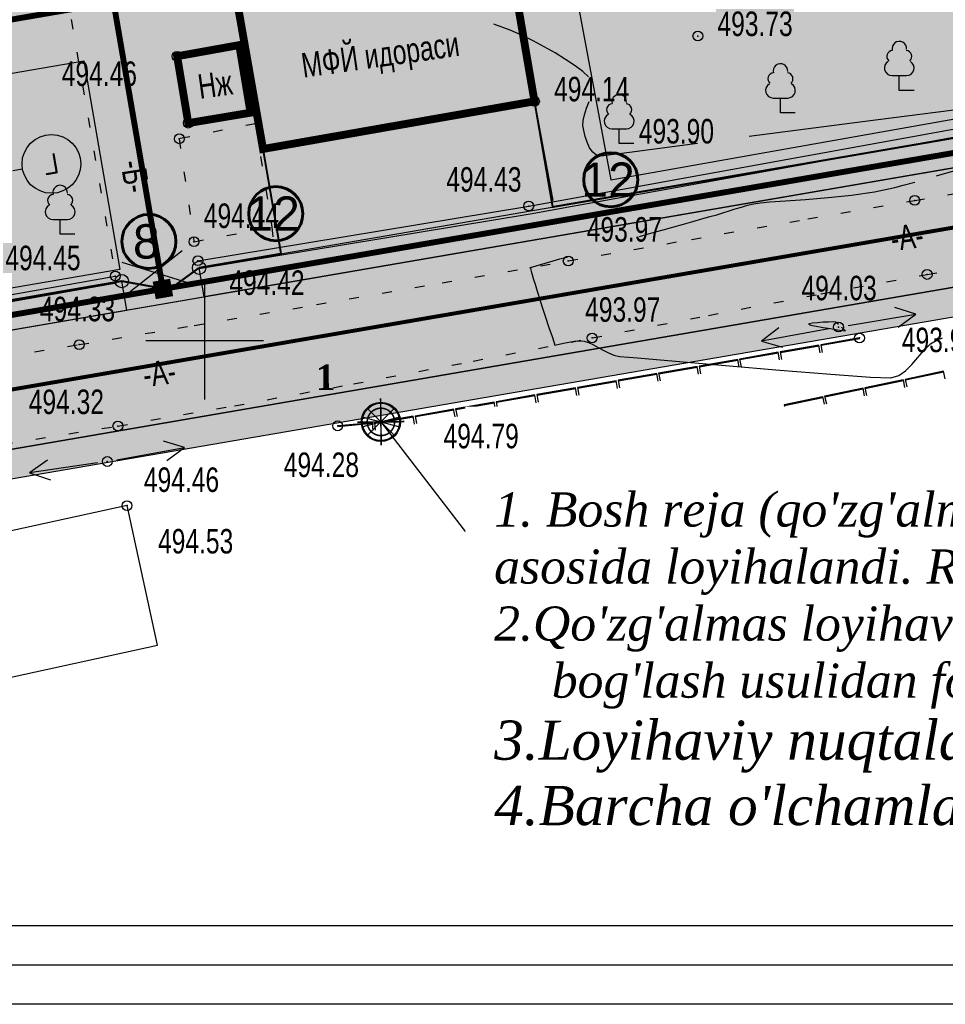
# Model space of a CAD drawing. Extents: x 0 to 667088, y 0 to 6446.
# Tile 81 of 256: x 2650 to 2697, y 245 to 295. Entities that reach past the tile are written whole.
import ezdxf

# ---------------------------------------------------------------- set-up
doc = ezdxf.new("R2010")
doc.units = 0
doc.header["$MEASUREMENT"] = 0
for name, pattern in [('CONTI', [0]), ('STRIH_1', [3, 2, -1]), ('STROT', [1.7, 0.5, -1.2]), ('ГОСТ 2.303 5', [24, 20, -1.5, 1, -1.5])]:
    doc.linetypes.add(name, pattern=pattern)
for name, color, linetype in [('(002) Рамка', 7, 'Continuous'), ('0-SECTION LINE', 1, 'Continuous'), ('Audi-СвК', 10, 'Continuous'), ('GORIZ0', 32, 'CONTI'), ('NAD_M0', 7, 'CONTI'), ('PI_OT0', 172, 'CONTI'), ('PI_TT0', 5, 'CONTI'), ('SETKR', 2, 'CONTI'), ('SIT_L0', 250, 'CONTI'), ('STR_L0', 6, 'CONTI'), ('USLZN0', 250, 'CONTI'), ('ZAPSK0', 250, 'CONTI'), ('стен', 7, 'Continuous')]:
    doc.layers.add(name, color=color, linetype=linetype)
doc.layers.add('.', color=7, linetype='Continuous', lineweight=15)
doc.layers.add('RAZMER CIP', color=252, linetype='Continuous', lineweight=18)
doc.styles.add('GOST 2.304', font='CS_Gost2304.shx')
doc.styles.add('SHRFT', font='TXT', dxfattribs={"width": 0.75})
doc.styles.get("Standard").update_dxf_attribs({"font": 'times.ttf'})
doc.styles.add('ГОСТ 2.304', font='isocpeur.ttf')
doc.styles.add('СТАНДАРТ', font='times.ttf')
doc.linetypes.add('ОГРАДА_ГЛИН', pattern='A,4,["|",Standard,S=0.8,R=0,X=0,Y=-0.8],0.5,["|",Standard,S=0.8,R=0,X=0,Y=-0.8],3.5', length=8)
doc.linetypes.add('ограждение2', pattern='A,0.25,-0.1,[132,ltypeshp.shx,S=0.1,R=0,X=-0.1,Y=0],-0.1,1', length=1.45)

# ---------------------------------------------------------------- blocks, each defined once
blk = doc.blocks.new('BL_333')
at = {"color": 0}
for p, q in [((0, -3), (0, 3)), ((-3, 0), (3, 0))]:
    blk.add_line(p, q, dxfattribs=at)
blk = doc.blocks.new('BL_6')
at = {"color": 0}
for p, q in [((-0.7, 0.7), (0.7, -0.7)), ((-0.7, -0.7), (0.7, 0.7)), ((-1, 0), (1, 0)), ((-0.97, 0.25), (0.97, -0.25)), ((-0.97, -0.25), (0.97, 0.25))]:
    blk.add_line(p, q, dxfattribs=at)
for radius in [1, 0.95]:
    blk.add_circle((0, 0), radius, dxfattribs=at)
blk = doc.blocks.new('BL_101')
at = {"color": 0}
for p, q in [((-0.37, 0.75), (0.37, 0.75)), ((0, 0), (0, 0.75)), ((0.75, 0), (0, 0))]:
    blk.add_line(p, q, dxfattribs=at)
for centre, radius, start, end in [((-0.34, 1.73), 0.3, 93.00000000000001, 230), ((0, 2.13), 0.37, 355, 195), ((0.34, 1.73), 0.3, 310, 87), ((-0.37, 1.14), 0.39, 120, 270), ((0.37, 1.14), 0.39, 270, 59.99999999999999)]:
    blk.add_arc(centre, radius, start, end, dxfattribs=at)
blk = doc.blocks.new('rhy')
at = {"layer": 'GORIZ0', "color": 32}
for points in [[(1460.321155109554, 292.5), (1460.031155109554, 292.77), (1459.631155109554, 293.07), (1459.141155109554, 293.39), (1458.611155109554, 293.72), (1458.051155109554, 294.03), (1457.501155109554, 294.33), (1456.991155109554, 294.59), (1456.321155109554, 294.88), (1455.491155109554, 295.18)], [(1460.321155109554, 292.5), (1460.031155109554, 292.77), (1459.631155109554, 293.07), (1459.141155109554, 293.39), (1458.611155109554, 293.72), (1458.051155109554, 294.03), (1457.501155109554, 294.33), (1456.991155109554, 294.59), (1456.321155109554, 294.88), (1455.491155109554, 295.18)], [(1478.061155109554, 287.45), (1480.951155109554, 288.29), (1484.301155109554, 289.3), (1487.631155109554, 290.34), (1490.421155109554, 291.27), (1492.171155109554, 291.96), (1492.381155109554, 292.28), (1490.291155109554, 292.14), (1486.021155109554, 291.67), (1480.411155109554, 290.99), (1474.291155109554, 290.2), (1468.501155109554, 289.45)], [(1478.061155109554, 287.45), (1480.951155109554, 288.29), (1484.301155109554, 289.3), (1487.631155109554, 290.34), (1490.421155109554, 291.27), (1492.171155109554, 291.96), (1492.381155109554, 292.28), (1490.291155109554, 292.14), (1486.021155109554, 291.67), (1480.411155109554, 290.99), (1474.291155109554, 290.2), (1468.501155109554, 289.45)], [(1465.871155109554, 289.1), (1462.401155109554, 288.64), (1460.951155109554, 288.46), (1460.721155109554, 288.5), (1460.531155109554, 288.65), (1460.371155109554, 288.88), (1460.241155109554, 289.16), (1460.141155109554, 289.46), (1460.071155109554, 289.76), (1460.031155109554, 290.02), (1460.041155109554, 290.27), (1460.111155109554, 290.57), (1460.221155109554, 290.9), (1460.341155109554, 291.25)], [(1465.871155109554, 289.1), (1462.401155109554, 288.64), (1460.951155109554, 288.46), (1460.721155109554, 288.5), (1460.531155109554, 288.65), (1460.371155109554, 288.88), (1460.241155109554, 289.16), (1460.141155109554, 289.46), (1460.071155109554, 289.76), (1460.031155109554, 290.02), (1460.041155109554, 290.27), (1460.111155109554, 290.57), (1460.221155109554, 290.9), (1460.341155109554, 291.25)], [(1462.921155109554, 284.36), (1463.371155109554, 284.49), (1463.731155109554, 284.59), (1464.191155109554, 284.72), (1464.671155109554, 284.85), (1465.161155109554, 284.99), (1465.641155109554, 285.13), (1466.091155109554, 285.25), (1466.501155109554, 285.37), (1466.851155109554, 285.47), (1467.171155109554, 285.56), (1467.481155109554, 285.66), (1467.791155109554, 285.76), (1468.111155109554, 285.86), (1468.421155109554, 285.95), (1468.741155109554, 286.02), (1469.061155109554, 286.08), (1469.561155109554, 286.13), (1470.361155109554, 286.18), (1471.381155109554, 286.25), (1472.531155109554, 286.34), (1473.731155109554, 286.46), (1474.891155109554, 286.63), (1475.931155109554, 286.85), (1476.351155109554, 286.97), (1476.951155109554, 287.13)], [(1462.921155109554, 284.36), (1463.371155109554, 284.49), (1463.731155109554, 284.59), (1464.191155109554, 284.72), (1464.671155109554, 284.85), (1465.161155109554, 284.99), (1465.641155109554, 285.13), (1466.091155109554, 285.25), (1466.501155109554, 285.37), (1466.851155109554, 285.47), (1467.171155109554, 285.56), (1467.481155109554, 285.66), (1467.791155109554, 285.76), (1468.111155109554, 285.86), (1468.421155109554, 285.95), (1468.741155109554, 286.02), (1469.061155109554, 286.08), (1469.561155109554, 286.13), (1470.361155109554, 286.18), (1471.381155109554, 286.25), (1472.531155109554, 286.34), (1473.731155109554, 286.46), (1474.891155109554, 286.63), (1475.931155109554, 286.85), (1476.351155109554, 286.97), (1476.951155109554, 287.13)], [(1457.331155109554, 282.77), (1457.401155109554, 282.79), (1457.591155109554, 282.84), (1457.861155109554, 282.92), (1458.181155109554, 283.02), (1458.521155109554, 283.12), (1458.861155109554, 283.21), (1459.151155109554, 283.29), (1459.211155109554, 283.31), (1459.281155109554, 283.33)], [(1457.331155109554, 282.77), (1457.401155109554, 282.79), (1457.591155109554, 282.84), (1457.861155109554, 282.92), (1458.181155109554, 283.02), (1458.521155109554, 283.12), (1458.861155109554, 283.21), (1459.151155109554, 283.29), (1459.211155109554, 283.31), (1459.281155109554, 283.33)], [(1457.331155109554, 282.77), (1457.351155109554, 282.72), (1457.391155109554, 282.59), (1457.441155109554, 282.4), (1457.511155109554, 282.17), (1457.591155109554, 281.92), (1457.661155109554, 281.68), (1457.731155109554, 281.47), (1457.821155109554, 281.19), (1457.961155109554, 280.76), (1458.131155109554, 280.25), (1458.301155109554, 279.72), (1458.461155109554, 279.26), (1458.561155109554, 278.94), (1458.601155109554, 278.81)], [(1457.331155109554, 282.77), (1457.351155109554, 282.72), (1457.391155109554, 282.59), (1457.441155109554, 282.4), (1457.511155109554, 282.17), (1457.591155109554, 281.92), (1457.661155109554, 281.68), (1457.731155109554, 281.47), (1457.821155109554, 281.19), (1457.961155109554, 280.76), (1458.131155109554, 280.25), (1458.301155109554, 279.72), (1458.461155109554, 279.26), (1458.561155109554, 278.94), (1458.601155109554, 278.81)], [(1473.061155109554, 279.87), (1472.931155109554, 279.99), (1472.781155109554, 280), (1472.551155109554, 279.99), (1472.271155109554, 279.98), (1471.991155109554, 279.96), (1471.741155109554, 279.93), (1471.581155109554, 279.9), (1471.531155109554, 279.88)], [(1473.061155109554, 279.87), (1472.931155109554, 279.99), (1472.781155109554, 280), (1472.551155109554, 279.99), (1472.271155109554, 279.98), (1471.991155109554, 279.96), (1471.741155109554, 279.93), (1471.581155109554, 279.9), (1471.531155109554, 279.88)], [(1471.531155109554, 279.88), (1471.651155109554, 279.84), (1471.921155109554, 279.78), (1472.271155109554, 279.72), (1472.651155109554, 279.66), (1473.001155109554, 279.6), (1473.281155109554, 279.56), (1473.421155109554, 279.55), (1473.211155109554, 279.74)], [(1471.531155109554, 279.88), (1471.651155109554, 279.84), (1471.921155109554, 279.78), (1472.271155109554, 279.72), (1472.651155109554, 279.66), (1473.001155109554, 279.6), (1473.281155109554, 279.56), (1473.421155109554, 279.55), (1473.211155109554, 279.74)], [(1458.601155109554, 278.81), (1458.661155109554, 278.83), (1458.821155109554, 278.87), (1459.041155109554, 278.92), (1459.311155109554, 278.97), (1459.591155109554, 279.01), (1459.861155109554, 279.03), (1460.091155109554, 279.02), (1460.311155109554, 278.95), (1460.541155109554, 278.84), (1460.801155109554, 278.7), (1461.061155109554, 278.56), (1461.341155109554, 278.42), (1461.611155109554, 278.31), (1461.891155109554, 278.24), (1462.811155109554, 278.16), (1464.751155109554, 277.99), (1467.301155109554, 277.77), (1470.071155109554, 277.54), (1472.671155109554, 277.33), (1474.691155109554, 277.19), (1475.731155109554, 277.15), (1476.131155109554, 277.26), (1476.481155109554, 277.5), (1476.801155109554, 277.83), (1477.111155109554, 278.19), (1477.421155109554, 278.56), (1477.751155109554, 278.88), (1478.131155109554, 279.1), (1478.241155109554, 279.14), (1478.371155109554, 279.18)], [(1458.601155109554, 278.81), (1458.661155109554, 278.83), (1458.821155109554, 278.87), (1459.041155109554, 278.92), (1459.311155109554, 278.97), (1459.591155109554, 279.01), (1459.861155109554, 279.03), (1460.091155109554, 279.02), (1460.311155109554, 278.95), (1460.541155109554, 278.84), (1460.801155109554, 278.7), (1461.061155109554, 278.56), (1461.341155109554, 278.42), (1461.611155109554, 278.31), (1461.891155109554, 278.24), (1462.811155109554, 278.16), (1464.751155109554, 277.99), (1467.301155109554, 277.77), (1470.071155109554, 277.54), (1472.671155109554, 277.33), (1474.691155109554, 277.19), (1475.731155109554, 277.15), (1476.131155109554, 277.26), (1476.481155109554, 277.5), (1476.801155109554, 277.83), (1477.111155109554, 278.19), (1477.421155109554, 278.56), (1477.751155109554, 278.88), (1478.131155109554, 279.1), (1478.241155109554, 279.14), (1478.371155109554, 279.18)]]:
    blk.add_lwpolyline(points, dxfattribs=at)
at = {"layer": 'PI_TT0', "color": 0}
for centre in [(1465.891155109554, 294.58), (1439.341155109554, 293.55), (1457.561155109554, 291.25), (1439.911155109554, 290.14), (1439.451155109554, 289.34), (1476.951155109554, 286.2), (1457.271155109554, 285.91), (1440.201155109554, 284.09), (1440.401155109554, 283.12), (1459.281155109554, 283.11), (1436.191155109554, 282.34), (1477.581155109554, 282.42), (1473.061155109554, 279.74), (1460.501155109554, 279.18), (1474.131155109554, 279.18), (1434.351155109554, 278.84), (1436.321155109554, 274.69), (1447.531155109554, 274.7), (1435.781155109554, 272.88), (1436.791155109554, 270.63)]:
    blk.add_circle(centre, 0.25, dxfattribs=at)
for p in [(1465.891155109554, 294.58), (1439.341155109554, 293.55), (1457.561155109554, 291.25), (1439.911155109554, 290.14), (1439.451155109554, 289.34), (1457.271155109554, 285.91), (1476.951155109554, 286.2), (1440.201155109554, 284.09), (1440.401155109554, 283.12), (1459.281155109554, 283.11), (1436.191155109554, 282.34), (1477.581155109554, 282.42), (1473.061155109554, 279.74), (1434.351155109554, 278.84), (1460.501155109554, 279.18), (1474.131155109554, 279.18), (1436.321155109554, 274.69), (1447.531155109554, 274.7), (1435.781155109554, 272.88), (1436.791155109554, 270.63)]:
    blk.add_point(p, dxfattribs=at)
at = {"layer": 'SIT_L0', "color": 250}
for p, q in [((1439.601155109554, 283.63), (1436.951155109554, 281.54)), ((1436.521155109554, 283.05), (1440.091155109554, 281.95)), ((1473.551155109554, 279.82), (1477.001155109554, 280.4)), ((1477.001155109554, 280.4), (1475.941155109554, 280.73)), ((1476.101155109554, 279.74), (1477.001155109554, 280.4)), ((1470.021155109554, 279.69), (1469.131155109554, 279.02)), ((1472.571155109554, 279.65), (1469.131155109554, 279.02)), ((1469.131155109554, 279.02), (1470.201155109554, 278.71)), ((1472.061155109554, 278.82), (1470.091155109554, 278.47)), ((1472.071155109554, 278.77), (1470.101155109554, 278.43)), ((1472.131155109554, 278.42), (1472.061155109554, 278.82)), ((1474.131155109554, 279.18), (1472.161155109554, 278.83)), ((1472.161155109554, 278.83), (1472.231155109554, 278.44)), ((1474.141155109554, 279.13), (1472.171155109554, 278.79)), ((1469.991155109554, 278.45), (1468.021155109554, 278.1)), ((1470.001155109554, 278.4), (1468.031155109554, 278.06)), ((1470.061155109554, 278.06), (1469.991155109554, 278.46)), ((1470.091155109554, 278.47), (1470.161155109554, 278.08)), ((1465.861155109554, 277.73), (1463.891155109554, 277.38)), ((1465.921155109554, 277.33), (1465.851155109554, 277.73)), ((1467.921155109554, 278.09), (1465.951155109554, 277.74)), ((1465.951155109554, 277.74), (1466.021155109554, 277.35)), ((1467.931155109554, 278.04), (1465.961155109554, 277.7)), ((1467.991155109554, 277.69), (1467.921155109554, 278.09)), ((1468.021155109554, 278.1), (1468.091155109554, 277.71)), ((1463.791155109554, 277.37), (1461.821155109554, 277.02)), ((1463.801155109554, 277.32), (1461.831155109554, 276.98)), ((1463.861155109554, 276.97), (1463.791155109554, 277.37)), ((1463.891155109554, 277.38), (1463.961155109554, 276.99)), ((1465.871155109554, 277.68), (1463.901155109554, 277.34)), ((1478.421155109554, 277.48), (1476.461155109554, 277.07)), ((1478.431155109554, 277.43), (1476.471155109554, 277.02)), ((1478.501155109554, 277.1), (1478.421155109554, 277.49)), ((1461.721155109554, 277), (1459.751155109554, 276.65)), ((1461.731155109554, 276.95), (1459.761155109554, 276.61)), ((1461.791155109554, 276.61), (1461.721155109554, 277.01)), ((1461.821155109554, 277.02), (1461.891155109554, 276.63)), ((1476.361155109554, 277.05), (1474.401155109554, 276.64)), ((1476.371155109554, 277), (1474.411155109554, 276.59)), ((1476.451155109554, 276.66), (1476.371155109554, 277.05)), ((1476.461155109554, 277.07), (1476.551155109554, 276.68)), ((1457.581155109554, 276.28), (1455.611155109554, 275.93)), ((1457.591155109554, 276.23), (1455.621155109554, 275.89)), ((1457.651155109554, 275.88), (1457.581155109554, 276.28)), ((1459.651155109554, 276.64), (1457.681155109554, 276.29)), ((1457.681155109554, 276.29), (1457.751155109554, 275.9)), ((1459.661155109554, 276.59), (1457.691155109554, 276.25)), ((1459.721155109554, 276.24), (1459.651155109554, 276.64)), ((1459.751155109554, 276.65), (1459.821155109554, 276.26)), ((1474.311155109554, 276.62), (1472.351155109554, 276.21)), ((1474.321155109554, 276.57), (1472.361155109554, 276.16)), ((1474.391155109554, 276.23), (1474.311155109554, 276.62)), ((1474.401155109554, 276.64), (1474.491155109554, 276.25)), ((1455.511155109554, 275.91), (1453.541155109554, 275.56)), ((1455.521155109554, 275.86), (1453.551155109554, 275.52)), ((1455.581155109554, 275.52), (1455.511155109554, 275.92)), ((1455.611155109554, 275.93), (1455.681155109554, 275.54)), ((1472.251155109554, 276.18), (1470.291155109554, 275.77)), ((1470.291155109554, 275.77), (1470.381155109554, 275.38)), ((1472.261155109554, 276.13), (1470.301155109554, 275.72)), ((1472.341155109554, 275.8), (1472.261155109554, 276.19)), ((1472.351155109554, 276.21), (1472.441155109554, 275.82)), ((1453.451155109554, 275.55), (1451.481155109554, 275.2)), ((1453.461155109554, 275.5), (1451.491155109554, 275.16)), ((1453.511155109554, 275.15), (1453.441155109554, 275.55)), ((1453.541155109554, 275.56), (1453.611155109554, 275.17)), ((1449.311155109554, 274.86), (1447.531155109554, 274.7)), ((1449.311155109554, 274.81), (1447.531155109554, 274.65)), ((1449.341155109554, 274.46), (1449.311155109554, 274.86)), ((1449.731155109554, 274.9), (1449.411155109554, 274.87)), ((1449.411155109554, 274.87), (1449.441155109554, 274.47)), ((1449.741155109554, 274.85), (1449.411155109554, 274.82)), ((1451.381155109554, 275.19), (1449.731155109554, 274.9)), ((1451.391155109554, 275.14), (1449.741155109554, 274.85)), ((1451.451155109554, 274.79), (1451.381155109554, 275.19)), ((1451.481155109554, 275.2), (1451.551155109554, 274.81)), ((1439.711155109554, 273.6), (1438.641155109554, 273.91)), ((1436.271155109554, 272.97), (1439.711155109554, 273.6)), ((1438.821155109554, 272.93), (1439.711155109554, 273.6)), ((1432.741155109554, 272.94), (1431.821155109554, 272.31)), ((1435.291155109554, 272.81), (1431.821155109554, 272.31)), ((1431.821155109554, 272.31), (1432.881155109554, 271.95))]:
    blk.add_line(p, q, dxfattribs=at)
at = {"layer": 'SIT_L0', "color": 1}
for p, q in [((1449.731155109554, 274.9), (1460.953591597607, 260.3057139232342)), ((1460.953591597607, 260.3057139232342), (1468.230630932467, 260.4604408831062))]:
    blk.add_line(p, q, dxfattribs=at)
at = {"layer": 'STR_L0', "color": 0, "linetype": 'STROT'}
for points in [[(1428.721155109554, 277.93), (1434.351155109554, 278.84), (1440.211155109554, 279.82), (1446.441155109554, 280.88), (1452.851155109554, 281.99), (1459.281155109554, 283.11), (1465.561155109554, 284.21), (1471.501155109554, 285.25), (1476.951155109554, 286.2), (1482.671155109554, 287.19), (1489.171155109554, 288.32), (1495.861155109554, 289.48), (1502.171155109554, 290.58), (1507.501155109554, 291.51), (1511.271155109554, 292.17), (1512.911155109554, 292.47), (1513.291155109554, 292.64), (1513.661155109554, 292.94), (1514.001155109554, 293.32), (1514.301155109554, 293.72), (1514.541155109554, 294.07), (1514.701155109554, 294.33), (1514.761155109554, 294.43), (1514.551155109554, 295.43)], [(1410.751155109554, 320.59), (1429.031155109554, 323.91), (1436.191155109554, 282.34)], [(1443.331155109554, 290.11), (1439.451155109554, 289.34), (1440.201155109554, 284.09), (1444.171155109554, 284.84)], [(1443.331155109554, 290.11), (1444.171155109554, 284.84), (1444.271155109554, 283.78)], [(1430.461155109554, 273.76), (1436.321155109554, 274.69), (1442.261155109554, 275.72), (1448.331155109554, 276.84), (1454.431155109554, 278), (1460.501155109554, 279.18), (1466.431155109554, 280.33), (1472.161155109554, 281.43), (1477.581155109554, 282.42), (1483.421155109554, 283.44)]]:
    blk.add_lwpolyline(points, dxfattribs=at)
at = {"layer": 'STR_L0', "color": 0}
for points in [[(1442.351155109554, 296.62), (1443.721155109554, 288.82), (1457.561155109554, 291.25), (1456.221155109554, 299.06), (1456.191155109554, 299.05), (1442.351155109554, 296.62)], [(1439.341155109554, 293.55), (1439.911155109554, 290.14), (1443.091155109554, 290.67), (1442.511155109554, 294.12), (1439.341155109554, 293.55)], [(1457.561155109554, 291.25), (1458.491155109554, 286.2)], [(1422.701155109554, 267.56), (1424.251155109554, 260.44), (1438.341155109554, 263.51), (1436.791155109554, 270.63), (1422.701155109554, 267.56)]]:
    blk.add_lwpolyline(points, dxfattribs=at)
at = {"layer": 'ZAPSK0', "color": 0, "linetype": 'ОГРАДА_ГЛИН', "ltscale": 0.5}
for points in [[(1457.271155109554, 285.91), (1504.651155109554, 294.5)], [(1336.921155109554, 265.23), (1394.201155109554, 274.89), (1436.191155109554, 282.34)]]:
    blk.add_lwpolyline(points, dxfattribs=at)
at = {"layer": 'ZAPSK0', "color": 0, "ltscale": 0.5}
blk.add_lwpolyline([(1457.343177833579, 285.5127431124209), (1504.723177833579, 294.1027431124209)], dxfattribs=at)
at = {"layer": 'ZAPSK0', "color": 0, "linetype": 'ОГРАДА_ГЛИН'}
blk.add_lwpolyline([(1440.401155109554, 283.12), (1457.271155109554, 285.91)], dxfattribs=at)
at = {"layer": 'ZAPSK0', "color": 0}
blk.add_lwpolyline([(1440.467030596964, 282.7216776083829), (1457.337030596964, 285.511677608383)], dxfattribs=at)
at = {"layer": 'ZAPSK0', "color": 0, "linetype": 'ByBlock'}
blk.add_lwpolyline([(1336.979067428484, 264.8866027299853), (1394.260530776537, 274.5468495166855), (1436.251991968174, 281.9971087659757)], dxfattribs=at)
at = {"layer": 'SETKR', "color": 112}
blk.add_blockref('BL_333', (1440.751155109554, 279.05), dxfattribs=at)
at = {"layer": 'USLZN0', "color": 250}
for p in [(1476.161155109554, 291.81), (1470.101155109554, 290.67), (1461.881155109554, 289.1), (1433.381155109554, 284.47)]:
    blk.add_blockref('BL_101', p, dxfattribs=at)
at = {"layer": 'USLZN0', "color": 1}
blk.add_blockref('BL_6', (1449.731155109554, 274.9), dxfattribs=at)
at = {"layer": 'NAD_M0', "color": 7, "style": 'SHRFT', "width": 0.75}
for s, rotation, p in [('МФЙ идораси', 8, (1445.777378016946, 292.4528244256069)), ('Нж', 8, (1440.502504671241, 291.3728775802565)), ('-Б-', 279, (1436.454088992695, 288.1513191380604)), ('-А-', 8, (1475.811155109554, 283.6)), ('-А-', 8, (1437.691155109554, 276.66))]:
    blk.add_text(s, height=1.25, rotation=rotation, dxfattribs=at).set_placement(p)
at = {"layer": 'NAD_M0', "color": 1, "style": 'SHRFT', "width": 0.75}
blk.add_text('Rp-494.79', height=1.25, dxfattribs=at).set_placement((1460.891155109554, 260.93))
at = {"layer": 'PI_OT0', "color": 0, "style": 'SHRFT', "width": 0.75}
for s, p in [('493.73', (1466.891155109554, 294.58)), ('494.46', (1433.460080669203, 292.0358693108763)), ('494.14', (1458.561155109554, 291.25)), ('493.90', (1462.881155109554, 289.1)), ('494.43', (1453.065221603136, 286.6428780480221)), ('494.44', (1440.704406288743, 284.7902033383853)), ('493.97', (1460.229012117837, 284.0941821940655)), ('494.45', (1430.586120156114, 282.6370793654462)), ('494.42', (1442.004723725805, 281.3768190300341)), ('494.03', (1471.173779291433, 281.1032227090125)), ('494.33', (1432.347159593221, 280.0329847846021)), ('493.97', (1460.144909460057, 280.0058356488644)), ('493.93', (1476.29155278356, 278.4570308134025)), ('494.32', (1431.779140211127, 275.2989920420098)), ('494.79', (1452.926225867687, 273.5532781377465)), ('494.28', (1444.781244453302, 272.0876399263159)), ('494.46', (1437.649127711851, 271.3274680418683)), ('494.53', (1438.368672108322, 268.1880704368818))]:
    blk.add_text(s, height=1.25, dxfattribs=at).set_placement(p)
blk = doc.blocks.new('A$Cda22a00f')
at = {"color": 1, "linetype": 'ГОСТ 2.303 5', "lineweight": 25, "ltscale": 100}
blk.add_lwpolyline([(-50974.61188032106, 19389.99967995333), (-51474.61188032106, 19389.99967995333)], dxfattribs=at)
at = {"color": 1, "linetype": 'Continuous', "lineweight": 25, "ltscale": 100}
blk.add_circle((-52974.61188032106, 19389.99967995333), 1500, dxfattribs=at)
at = {"color": 1, "linetype": 'Continuous', "lineweight": 25, "ltscale": 100, "insert": (-53342.11188032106, 19914.99967995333), "char_height": 1050, "width": 1470, "attachment_point": 1, "style": 'ГОСТ 2.304'}
blk.add_mtext('Г', dxfattribs=at)
blk = doc.blocks.new('rtjkuk')
at = {"color": 6, "lineweight": 30, "const_width": 0.09540852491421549}
for points in [[(10286.25192159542, 5902.276231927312), (10286.25192159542, 5899.413976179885)], [(10284.82079372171, 5900.845104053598), (10287.68304946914, 5900.845104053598)]]:
    blk.add_lwpolyline(points, dxfattribs=at)
blk.add_lwpolyline([(10285.42135749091, 5900.793546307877, -0.4287919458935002), (10286.24153641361, 5901.67720205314, -0.392595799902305), (10287.08094807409, 5900.917284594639, -1.012503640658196)], format="xyb", close=True, dxfattribs=at)

msp = doc.modelspace()

# ---------------------------------------------------------------- hatches: boundary and pattern name
at = {"layer": '.', "lineweight": 30, "true_color": 0xf15558}
h = msp.add_hatch(color=13, dxfattribs=at)
h.dxf.hatch_style = 1
h.paths.add_polyline_path([(2564.316329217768, 264.9306822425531), (2507.757601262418, 255.1983624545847), (2507.50322786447, 256.6766365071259), (2564.061955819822, 266.40895629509)])
edge = h.paths.add_edge_path()
edge.add_arc((2731.453143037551, 283.5437122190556), 4.000000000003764, 15.533649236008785, 99.76353197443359, ccw=False)
edge.add_line((2735.307036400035, 284.6149292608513), (2739.993648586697, 267.7540104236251))
edge.add_line((2739.993648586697, 267.7540104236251), (2738.548438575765, 267.3523040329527))
edge.add_line((2738.548438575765, 267.3523040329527), (2733.617151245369, 285.0934851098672))
edge.add_line((2733.617151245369, 285.0934851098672), (2731.92958857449, 286.1624384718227))
edge.add_line((2731.92958857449, 286.1624384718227), (2509.066713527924, 247.8134011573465))
edge.add_line((2509.066713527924, 247.8134011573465), (2508.775094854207, 249.2852662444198))
edge.add_line((2508.775094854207, 249.2852662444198), (2730.774813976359, 287.4857763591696))
h.paths.add_polyline_path([(2655.395028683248, 280.6030118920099), (2655.140655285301, 282.0812859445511), (2579.763002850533, 269.1107074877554), (2580.017376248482, 267.6324334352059)], flags=17)
edge = h.paths.add_edge_path()
edge.add_line((2534.621131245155, 383.9838423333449), (2534.357708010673, 385.4605305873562))
edge.add_line((2534.357708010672, 385.4605305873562), (2695.52536243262, 414.2108810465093))
edge.add_arc((2696.22782439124, 410.2730457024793), 3.99999999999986, 15.53364923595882, 100.11447778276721, ccw=False)
edge.add_line((2700.08171775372, 411.3442627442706), (2731.538683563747, 298.1722471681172))
edge.add_arc((2727.684790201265, 297.1010301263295), 4.000000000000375, -80.23646802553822, 15.533649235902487, ccw=False)
edge.add_line((2728.363119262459, 293.1589659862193), (2659.337092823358, 281.281340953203))
edge.add_line((2659.337092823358, 281.281340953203), (2659.082719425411, 282.7596150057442))
edge.add_line((2659.082719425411, 282.7596150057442), (2729.445169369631, 294.8672045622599))
edge.add_line((2729.445169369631, 294.8672045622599), (2730.456633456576, 296.4640085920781))
edge.add_line((2730.456633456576, 296.4640085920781), (2698.393885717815, 411.8154321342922))
edge.add_line((2698.393885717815, 411.8154321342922), (2696.680673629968, 412.8932947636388))
edge.add_line((2696.680673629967, 412.8932947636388), (2534.621131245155, 383.9838423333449))
h.paths.add_polyline_path([(2747.701435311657, 269.8964445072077), (2749.146645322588, 270.2981508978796), (2665.050840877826, 572.8477276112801), (2663.604088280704, 572.4515709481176)])
h.paths.add_polyline_path([(2571.94608410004, 267.7656144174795), (2575.820938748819, 268.4323782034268), (2576.075312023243, 266.9541043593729), (2572.200457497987, 266.2873403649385)], flags=17)
at = {"layer": '.', "lineweight": 30, "true_color": 0x3f4040}
h = msp.add_hatch(color=250, dxfattribs=at)
h.dxf.hatch_style = 1
edge = h.paths.add_edge_path()
edge.add_line((2655.896301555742, 570.3091368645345), (2661.677141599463, 571.9159624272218))
edge.add_line((2661.677141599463, 571.9159624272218), (2745.774488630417, 269.3608359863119))
edge.add_line((2745.774488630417, 269.3608359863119), (2739.993648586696, 267.7540104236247))
edge.add_line((2739.993648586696, 267.7540104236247), (2735.307036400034, 284.6149292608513))
edge.add_arc((2731.453143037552, 283.5437122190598), 4.000000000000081, 15.53364923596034, 99.763531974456)
edge.add_line((2730.774813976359, 287.4857763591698), (2508.775094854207, 249.2852662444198))
edge.add_line((2508.775094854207, 249.2852662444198), (2507.757601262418, 255.1983624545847))
edge.add_line((2507.757601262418, 255.1983624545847), (2728.363119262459, 293.1589659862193))
edge.add_arc((2727.684790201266, 297.1010301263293), 4.000000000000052, 279.763531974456, 375.5336492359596)
edge.add_line((2731.538683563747, 298.1722471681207), (2700.081717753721, 411.3442627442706))
edge.add_arc((2696.22782439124, 410.2730457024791), 4.000000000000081, 15.53364923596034, 100.1144777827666)
edge.add_line((2695.52536243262, 414.2108810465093), (2534.357708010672, 385.4605305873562))
edge.add_line((2534.357708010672, 385.4605305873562), (2533.479630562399, 390.3828247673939))
edge.add_line((2533.479630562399, 390.3828247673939), (2693.434847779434, 418.9168911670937))
edge.add_arc((2692.732385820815, 422.8547265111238), 4.000000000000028, 280.1144777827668, 375.511939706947)
edge.add_line((2696.586684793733, 423.9244832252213), (2655.896301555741, 570.3091368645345))
at = {"layer": 'Audi-СвК', "ltscale": 100, "true_color": 0xffffff, "transparency": 33554687}
h = msp.add_hatch(color=7, dxfattribs=at)
edge = h.paths.add_edge_path()
edge.add_arc((2680.073145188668, 287.2513815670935), 1.37986408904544, 11.98373257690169, 371.9837325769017)
h = msp.add_hatch(color=7, dxfattribs=at)
edge = h.paths.add_edge_path()
edge.add_arc((2662.995245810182, 285.5197652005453), 1.37986408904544, 11.98373257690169, 371.9837325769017)
h = msp.add_hatch(color=7, dxfattribs=at)
edge = h.paths.add_edge_path()
edge.add_arc((2656.525674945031, 284.1022143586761), 1.37986408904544, 11.98373257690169, 371.9837325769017)
at = {"layer": 'стен', "lineweight": 30}
h = msp.add_hatch(color=9, dxfattribs=at)
h.dxf.hatch_style = 1
h.paths.add_polyline_path([(2556.209271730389, 263.5356636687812), (2728.363119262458, 293.1589659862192), (2731.538683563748, 298.1722471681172), (2700.08171775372, 411.3442627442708), (2695.52536243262, 414.2108810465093), (2534.357708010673, 385.4605305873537), (2534.884554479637, 382.5071540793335), (2554.351664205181, 385.9798498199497), (2557.22070300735, 322.946828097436), (2551.003719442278, 321.8969898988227), (2553.814033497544, 283.3418255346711), (2553.905456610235, 282.8333538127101), (2552.886007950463, 282.6500571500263)])
at = {"layer": 'стен', "lineweight": 30, "true_color": 0xfeeab9}
h = msp.add_hatch(color=254, dxfattribs=at)
h.dxf.hatch_style = 1
h.paths.add_polyline_path([(2662.343372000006, 288.82), (2676.183372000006, 291.25), (2674.843372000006, 299.06), (2660.973372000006, 296.62)])
h.paths.add_polyline_path([(2661.133372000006, 294.12), (2661.708507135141, 290.6691891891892), (2658.533372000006, 290.14), (2657.963458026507, 293.5494853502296)])
h.paths.add_polyline_path([(2577.313372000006, 373.17), (2578.869325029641, 366.6190387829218), (2570.663372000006, 364.67), (2569.083372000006, 371.21)])
h.paths.add_polyline_path([(2590.463372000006, 345.74), (2593.123372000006, 331.88), (2585.413372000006, 330.41), (2582.683372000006, 344.1)])
h.paths.add_polyline_path([(2589.883372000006, 356.98), (2635.013372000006, 364.12), (2636.583372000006, 354.18), (2632.993372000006, 353.61), (2635.923372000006, 335.82), (2622.843372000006, 333.8), (2619.963372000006, 351.55), (2591.363372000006, 347.03)])
h.paths.add_polyline_path([(2662.963372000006, 383.06), (2679.853372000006, 385.61), (2678.793372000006, 391.5), (2691.133372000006, 393.51), (2695.403372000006, 369.38), (2682.763372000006, 367.33), (2681.873372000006, 373.3), (2665.133372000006, 370.72)])
h.paths.add_polyline_path([(2632.153372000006, 385.5), (2632.623372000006, 381.17), (2626.433372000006, 380.12), (2625.983372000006, 384.38)])
h.paths.add_polyline_path([(2670.903372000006, 404.63), (2671.643372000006, 401.21), (2665.423372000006, 399.55), (2664.373372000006, 402.97)])
at = {"layer": 'стен', "lineweight": 30}
h = msp.add_hatch(color=72, dxfattribs=at)
h.dxf.hatch_style = 1
h.paths.add_polyline_path([(2660.500036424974, 297.5326363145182), (2656.654522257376, 296.8709210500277), (2649.529660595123, 338.2765798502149), (2656.618302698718, 339.4963550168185), (2659.742223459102, 325.7716959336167), (2655.387044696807, 324.9598003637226)], flags=17)
edge = h.paths.add_edge_path()
edge.add_line((2616.641831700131, 303.3484543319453), (2614.635202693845, 315.0098450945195))
edge.add_arc((2617.591750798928, 315.5185918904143), 2.999999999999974, 99.7635319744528, 189.7635319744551, ccw=False)
edge.add_line((2617.083004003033, 318.4751399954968), (2645.007278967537, 323.2801980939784))
edge.add_arc((2645.516025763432, 320.3236499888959), 3.000000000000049, 9.763531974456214, 99.76353197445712, ccw=False)
edge.add_line((2648.472573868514, 320.8323967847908), (2652.291676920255, 298.6379338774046))
edge.add_line((2652.291676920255, 298.6379338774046), (2646.452778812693, 297.633207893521))
edge.add_line((2646.452778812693, 297.633207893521), (2645.372533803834, 303.910967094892))
edge.add_line((2645.372533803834, 303.910967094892), (2622.986024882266, 300.0588100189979))
edge.add_line((2622.986024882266, 300.0588100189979), (2622.258329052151, 304.2877573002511))
edge.add_line((2622.258329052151, 304.2877573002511), (2616.641831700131, 303.3484543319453))
h.paths.add_polyline_path([(2643.317933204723, 374.3756196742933), (2660.043372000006, 378.03), (2659.093372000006, 383.9), (2667.713372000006, 385.09), (2667.563372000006, 386.05), (2674.103372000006, 387.02), (2673.883372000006, 388.31), (2678.233372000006, 388.95), (2677.703372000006, 392.21), (2691.993372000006, 394.75), (2696.553372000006, 368.37), (2697.223372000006, 362.18), (2677.523372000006, 357.65), (2675.533372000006, 370.03), (2661.733372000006, 367.94), (2660.263372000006, 376.24), (2643.692906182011, 372.1964892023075), (2649.020913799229, 341.2331279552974), (2655.939111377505, 342.4235739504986), (2654.442442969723, 349.1442632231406), (2700.489622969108, 359.7990547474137), (2706.055805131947, 336.0311301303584), (2672.420161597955, 328.2688189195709), (2680.073145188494, 287.2513815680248), (2722.809213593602, 294.8221258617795), (2697.918812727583, 388.8659242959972), (2694.518098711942, 401.124085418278), (2673.09349927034, 399.1106422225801), (2673.289865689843, 397.8973782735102), (2640.424404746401, 391.191167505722)])
edge = h.paths.add_edge_path()
edge.add_line((2636.893372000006, 336.01), (2645.568987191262, 337.6566173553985))
edge.add_line((2645.568987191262, 337.6566173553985), (2637.261942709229, 385.98223277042))
edge.add_line((2637.261942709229, 385.98223277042), (2627.012294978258, 396.9068938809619))
edge.add_line((2627.012294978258, 396.9068938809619), (2555.13815288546, 383.4410053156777))
edge.add_line((2555.13815288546, 383.4410053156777), (2555.904686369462, 365.9257152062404))
edge.add_line((2555.904686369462, 365.9257152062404), (2565.618454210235, 366.4772554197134))
edge.add_line((2565.618454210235, 366.4772554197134), (2566.508578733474, 346.1379100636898))
edge.add_line((2566.508578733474, 346.1379100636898), (2569.795608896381, 327.0355532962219))
edge.add_arc((2572.752157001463, 327.5443000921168), 2.999999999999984, 189.7635319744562, 283.4051850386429)
edge.add_line((2573.447664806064, 324.6260353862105), (2604.933372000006, 332.13))
edge.add_line((2604.933372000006, 332.13), (2604.538268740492, 334.8291195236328))
edge.add_line((2604.538268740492, 334.8291195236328), (2595.977925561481, 332.7372769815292))
edge.add_line((2595.977925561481, 332.7372769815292), (2596.201073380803, 331.5126363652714))
edge.add_line((2596.201073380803, 331.5126363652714), (2584.614713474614, 329.2397129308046))
edge.add_line((2584.614713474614, 329.2397129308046), (2581.509240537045, 344.8744729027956))
edge.add_line((2581.509240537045, 344.8744729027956), (2589.947614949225, 346.653256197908))
edge.add_line((2589.947614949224, 346.653256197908), (2583.703372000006, 357.71))
edge.add_line((2583.703372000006, 357.71), (2573.403372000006, 364))
edge.add_line((2573.403372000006, 364), (2569.683372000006, 363.11))
edge.add_line((2569.683372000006, 363.11), (2567.353372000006, 372.25))
edge.add_line((2567.353372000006, 372.25), (2578.433372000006, 374.95))
edge.add_line((2578.433372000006, 374.95), (2580.733372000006, 365.74))
edge.add_line((2580.733372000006, 365.74), (2590.423372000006, 347.93))
edge.add_line((2590.423372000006, 347.93), (2588.943372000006, 357.51))
edge.add_line((2588.943372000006, 357.51), (2635.733372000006, 365.04))
edge.add_line((2635.733372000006, 365.04), (2637.543372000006, 353.32))
edge.add_line((2637.543372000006, 353.32), (2634.043372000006, 352.75))
edge.add_line((2634.043372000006, 352.75), (2636.893372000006, 336.01))
h.paths.add_polyline_path([(2607.513372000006, 340.3), (2620.583372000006, 342.08), (2622.123372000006, 332.74), (2626.628810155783, 333.3876847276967), (2628.314601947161, 324.4665999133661), (2610.684156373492, 321.4328482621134)])
h.paths.add_polyline_path([(2607.503372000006, 344), (2606.777485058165, 348.515854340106), (2619.183372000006, 350.51), (2619.943372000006, 345.97)], flags=17)
edge = h.paths.add_edge_path()
edge.add_line((2576.914024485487, 285.6673554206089), (2580.875791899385, 286.3490749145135))
edge.add_line((2580.875791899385, 286.3490749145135), (2579.795550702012, 292.6268119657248))
edge.add_line((2579.795550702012, 292.6268119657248), (2608.483920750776, 297.5633613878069))
edge.add_line((2608.483920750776, 297.5633613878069), (2607.746248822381, 301.8502839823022))
edge.add_line((2607.746248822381, 301.8502839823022), (2611.711539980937, 302.5163009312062))
edge.add_line((2611.711539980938, 302.5163009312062), (2609.707620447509, 314.1619222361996))
edge.add_arc((2606.751072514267, 313.6531744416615), 2.999999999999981, 9.763551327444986, 99.76350792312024)
edge.add_line((2606.242326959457, 316.6097227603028), (2578.006512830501, 311.7510688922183))
edge.add_line((2578.006512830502, 311.7510688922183), (2577.401475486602, 315.2672031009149))
edge.add_arc((2574.937685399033, 314.8432474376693), 2.499999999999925, 9.763531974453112, 99.76353197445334)
edge.add_line((2574.513729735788, 317.3070375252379), (2574.020971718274, 317.2222463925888))
edge.add_arc((2574.44492738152, 314.7584563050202), 2.499999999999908, 99.76353197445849, 189.763531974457)
edge.add_line((2571.981137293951, 314.3345006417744), (2576.914024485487, 285.6673554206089))
h.paths.add_polyline_path([(2577.829768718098, 280.3455688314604), (2581.790558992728, 281.0271201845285), (2582.871810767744, 274.7493677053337), (2648.437426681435, 286.0315440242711), (2647.357155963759, 292.3094653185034), (2653.207421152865, 293.3161472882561), (2655.038905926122, 282.6725955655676), (2579.661253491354, 269.7020171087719)])
edge = h.paths.add_edge_path()
edge.add_line((2569.313493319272, 271.2710542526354), (2574.568070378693, 272.1752334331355))
edge.add_line((2574.568070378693, 272.1752334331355), (2575.229629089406, 268.3306290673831))
edge.add_line((2575.229629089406, 268.3306290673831), (2571.94608410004, 267.7656144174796))
edge.add_arc((2571.606919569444, 269.7366464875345), 1.999999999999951, 189.7635319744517, 279.76353197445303, ccw=False)
edge.add_line((2569.635887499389, 269.3974819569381), (2569.313493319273, 271.2710542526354))
edge = h.paths.add_edge_path()
edge.add_line((2552.886007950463, 282.6500571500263), (2554.495085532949, 282.9393689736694))
edge.add_line((2554.495085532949, 282.9393689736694), (2552.321750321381, 312.7627873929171))
edge.add_line((2552.321750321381, 312.7627873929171), (2559.744765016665, 269.6245182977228))
edge.add_line((2559.744765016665, 269.6245182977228), (2565.371429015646, 270.5927261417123))
edge.add_line((2565.371429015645, 270.5927261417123), (2565.693823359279, 268.7191528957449))
edge.add_arc((2563.722791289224, 268.3799883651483), 1.999999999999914, -80.2364680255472, 9.763531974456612, ccw=False)
edge.add_line((2564.061955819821, 266.4089562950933), (2555.952333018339, 265.0134962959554))
edge.add_line((2555.952333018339, 265.0134962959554), (2552.886007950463, 282.6500571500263))
h.paths.add_polyline_path([(2574.283372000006, 364.21), (2579.773372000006, 365.51), (2583.793372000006, 358.51)], flags=17)

# ---------------------------------------------------------------- linework, layer by layer
at = {"color": 18, "lineweight": 30, "true_color": 0x000000}
for points in [[(2530.779257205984, 453.6900936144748), (2860.127992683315, 453.6900936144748), (2860.127992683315, 245.1932846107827), (2530.779257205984, 245.1932846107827)], [(2532.779257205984, 451.6900936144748), (2858.127992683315, 451.6900936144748), (2858.127992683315, 247.1932846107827), (2532.779257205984, 247.1932846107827)], [(2534.779257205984, 449.6900936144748), (2762.209382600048, 449.6900936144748), (2762.209382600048, 249.1932846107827), (2534.779257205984, 249.1932846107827)], [(2556.209271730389, 263.5356636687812), (2728.363119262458, 293.1589659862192), (2731.538683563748, 298.1722471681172), (2700.08171775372, 411.3442627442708), (2695.52536243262, 414.2108810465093), (2534.357708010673, 385.4605305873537), (2534.884554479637, 382.5071540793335), (2554.351664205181, 385.9798498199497), (2557.22070300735, 322.946828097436), (2551.003719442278, 321.8969898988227), (2553.814033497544, 283.3418255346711), (2553.905456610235, 282.8333538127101), (2552.886007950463, 282.6500571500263)]]:
    msp.add_lwpolyline(points, close=True, dxfattribs=at)
at = {"color": 2, "lineweight": 30, "const_width": 0.3}
for points in [[(2609.845227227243, 319.2590962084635), (2649.595694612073, 326.0991414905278), (2657.23887405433, 281.6813134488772)], [(2648.210778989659, 295.1960579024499), (2654.720581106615, 296.3162051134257)], [(2567.075056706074, 278.3827364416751), (2569.116722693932, 266.5177305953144), (2728.904144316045, 294.0130852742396)]]:
    msp.add_lwpolyline(points, dxfattribs=at)
at = {"color": 18, "linetype": 'ограждение2', "lineweight": 30, "ltscale": 2, "true_color": 0x000000, "const_width": 0.1}
for points in [[(2676.183372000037, 291.2499999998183), (2677.110553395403, 285.8617471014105), (2723.681911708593, 293.8754943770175)], [(2662.343372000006, 288.82), (2663.262449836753, 283.4788403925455), (2659.082719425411, 282.7596150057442)], [(2579.763002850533, 269.1107074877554), (2655.140655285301, 282.0812859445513)]]:
    msp.add_lwpolyline(points, dxfattribs=at)
at = {"color": 5, "lineweight": 30}
msp.add_lwpolyline([(2577.829768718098, 280.3455688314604), (2581.790558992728, 281.0271201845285), (2582.871810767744, 274.7493677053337), (2648.437426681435, 286.0315440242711), (2647.357155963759, 292.3094653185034), (2653.207421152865, 293.3161472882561), (2655.038905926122, 282.6725955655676), (2579.661253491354, 269.7020171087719)], close=True, dxfattribs=at)
at = {"color": 18, "lineweight": 30, "true_color": 0x000000, "const_width": 0.1}
for points in [[(2659.082719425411, 282.7596150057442), (2657.591406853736, 281.6733466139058)], [(2655.140655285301, 282.0812859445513), (2656.909597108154, 281.761188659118)]]:
    msp.add_lwpolyline(points, dxfattribs=at)
at = {"color": 1, "lineweight": 30, "const_width": 0.3}
msp.add_lwpolyline([(2656.994093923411, 281.3347839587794), (2657.585403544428, 281.4365333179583), (2657.483654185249, 282.0278429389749), (2656.892344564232, 281.926093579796)], close=True, dxfattribs=at)
at = {"lineweight": 60, "ltscale": 50, "transparency": 33554687}
for centre in [(2680.073145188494, 287.2513815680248), (2662.995245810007, 285.5197652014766), (2656.525674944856, 284.1022143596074)]:
    msp.add_circle(centre, 1.379864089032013, dxfattribs=at)
at = {"color": 18, "lineweight": 30, "true_color": 0x000000}
for centre in [(2659.082719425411, 282.7596150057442), (2655.140655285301, 282.0812859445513)]:
    msp.add_circle(centre, 0.3389790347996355, dxfattribs=at)
at = {"layer": 'ZAPSK0', "color": 5, "lineweight": 30}
for points in [[(2655.896301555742, 570.3091368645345), (2661.677141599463, 571.9159624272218), (2745.774488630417, 269.3608359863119), (2739.993648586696, 267.7540104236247), (2735.307036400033, 284.6149292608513, 0.3850153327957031), (2730.774813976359, 287.4857763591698), (2508.775094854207, 249.2852662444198), (2507.757601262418, 255.1983624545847), (2728.363119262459, 293.1589659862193, 0.4440273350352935), (2731.538683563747, 298.1722471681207), (2700.081717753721, 411.3442627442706, 0.3867746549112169), (2695.52536243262, 414.2108810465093), (2534.357708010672, 385.4605305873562), (2533.479630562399, 390.3828247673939), (2693.434847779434, 418.9168911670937, 0.4420821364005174), (2696.586684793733, 423.9244832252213)], [(2534.621131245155, 383.9838423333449), (2534.357708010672, 385.4605305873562), (2695.52536243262, 414.2108810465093, -0.3867746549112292), (2700.08171775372, 411.3442627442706), (2731.538683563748, 298.1722471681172, -0.4440273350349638), (2728.363119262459, 293.1589659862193), (2659.337092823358, 281.281340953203), (2659.082719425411, 282.7596150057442), (2729.445169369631, 294.8672045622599), (2730.456633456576, 296.4640085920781), (2698.393885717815, 411.8154321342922), (2696.680673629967, 412.8932947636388)], [(2730.774813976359, 287.4857763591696, -0.3850153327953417), (2735.307036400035, 284.6149292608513), (2739.993648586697, 267.7540104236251), (2738.548438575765, 267.3523040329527), (2733.617151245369, 285.0934851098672), (2731.92958857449, 286.1624384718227), (2509.066713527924, 247.8134011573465), (2508.775094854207, 249.2852662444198)]]:
    msp.add_lwpolyline(points, format="xyb", close=True, dxfattribs=at)
msp.add_lwpolyline([(2649.020913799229, 341.2331279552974), (2655.939111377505, 342.4235739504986), (2654.442442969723, 349.1442632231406), (2700.489622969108, 359.7990547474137), (2706.055805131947, 336.0311301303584), (2672.420161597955, 328.2688189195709), (2680.073145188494, 287.2513815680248), (2722.809213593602, 294.8221258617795), (2697.918812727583, 388.8659242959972), (2694.518098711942, 401.124085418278), (2673.09349927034, 399.1106422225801), (2673.289865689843, 397.8973782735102), (2640.424404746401, 391.191167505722)], dxfattribs=at)
at = {"layer": 'ZAPSK0', "color": 18, "lineweight": 30, "true_color": 0x000000, "const_width": 0.4}
for points in [[(2662.343372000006, 288.82), (2676.183372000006, 291.25), (2674.843372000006, 299.06), (2660.973372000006, 296.62)], [(2661.133372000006, 294.12), (2661.708507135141, 290.6691891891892), (2658.533372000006, 290.14), (2657.963458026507, 293.5494853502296)]]:
    msp.add_lwpolyline(points, close=True, dxfattribs=at)
at = {"layer": 'ZAPSK0', "color": 7, "linetype": 'STRIH_1', "lineweight": 30, "true_color": 0xffffff, "const_width": 0.2}
msp.add_lwpolyline([(2731.591076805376, 290.6703249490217), (2508.266348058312, 252.2418143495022)], dxfattribs=at)
at = {"layer": 'ZAPSK0', "color": 5, "lineweight": 30}
msp.add_lwpolyline([(2655.395028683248, 280.6030118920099), (2655.140655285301, 282.0812859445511), (2579.763002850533, 269.1107074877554), (2580.017376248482, 267.6324334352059)], close=True, dxfattribs=at)

# ---------------------------------------------------------------- block references
at = {"layer": '(002) Рамка', "color": 0}
msp.add_blockref('rhy', (1218.622216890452, 0), dxfattribs=at)
at = {"color": 5, "lineweight": 30, "xscale": 0.8399999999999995, "yscale": 0.8399999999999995, "zscale": 0.8399999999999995, "rotation": 0.7402931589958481}
msp.add_blockref('rtjkuk', (-5907.335379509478, -4793.032462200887), dxfattribs=at)
at = {"layer": 'ZAPSK0', "color": 5, "lineweight": 30, "xscale": 0.001, "yscale": 0.001, "zscale": 0.001, "rotation": 189.7635513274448}
msp.add_blockref('A$Cda22a00f', (2596.062515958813, 298.1859246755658), dxfattribs=at)

# ---------------------------------------------------------------- texts
at = {"color": 18, "lineweight": 30, "true_color": 0x000000, "insert": (2665.030624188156, 277.8259602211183), "char_height": 1.306367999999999, "attachment_point": 1, "rotation": 0.5021703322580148, "style": 'СТАНДАРТ', "bg_fill": 1, "box_fill_scale": 1.5, "bg_fill_color": 2, "bg_fill_transparency": 0}
msp.add_mtext_dynamic_manual_height_columns('\\A1;{\\fTimes New Roman|b1|i0|c204|p18;\\C6;1}', width=1.306367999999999, gutter_width=9.344987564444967, heights=[1.332797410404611], dxfattribs=at)
at = {"layer": 'RAZMER CIP', "lineweight": 25, "ltscale": 50, "transparency": 33554687, "char_height": 1.749999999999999, "width": 2.560358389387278, "attachment_point": 2, "style": 'GOST 2.304'}
for s, insert in [('{\\fArial|b0|i0|c0|p34;\\C0;12}', (2679.938773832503, 288.1303729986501)), ('{\\fArial|b0|i0|c0|p34;\\C0;12}', (2662.860874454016, 286.3987566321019)), ('{\\fArial|b0|i0|c0|p34;\\C0;8}', (2656.391303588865, 284.9812057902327))]:
    msp.add_mtext(s, dxfattribs=dict(at, insert=insert))

# ---------------------------------------------------------------- next in the draw order: texts
at = {"layer": '0-SECTION LINE', "color": 0, "insert": (2674.128469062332, 264.2504042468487), "char_height": 2.93559552, "width": 85.23497960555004, "attachment_point": 4, "bg_fill": 3, "box_fill_scale": 1.5, "bg_fill_color": 256, "bg_fill_transparency": 0}
msp.add_mtext("\\A1;\\pi-2.93518,l2.93518;{\\H0.59441x;^I^I        \\fTimes New Roman|b1|i1|c204|p18;\\LИзох:\\P\\pi0,l0;\\fTimes New Roman|b0|i1|c204|p18;\\l1. Bosh reja (qo'zg'almas nuqtaga bog'lash) 1:500 miqyosli topografik tasvir asosida loyihalandi. \\C1;Reper1- 494.04  \\C0; \\H1.14707x;\\C1; \\C0; \\H0.87179x;\\C1;Reper2- 494.79\\C0; \\C1;  \\C0; \\C1;\\P\\pi-2.93518,l2.93518;\\C0;2.Qo'zg'almas loyihaviy nuqtalarga bog'lash uchun Koordinatali nuqtalarga bog'lash usulidan foydalanildi.\\H1.14707x; \\P\\pi0,l0;3.Loyihaviy nuqtalar binoning o'q chiziqlariga nisbatan olindi.\\P4.Barcha o'lchamlar metr hisobida.}", dxfattribs=at)

doc.saveas('drawing.dxf')
